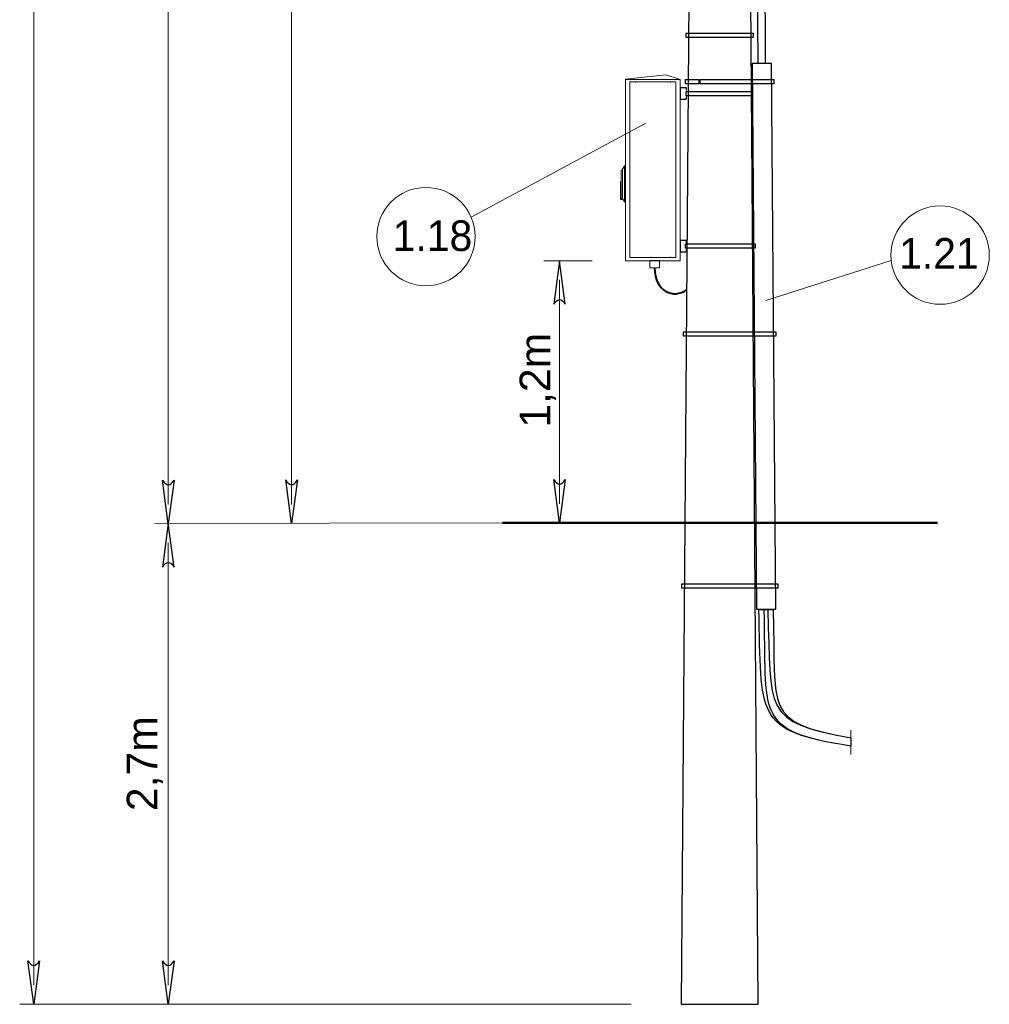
# Model space of a CAD drawing. Header units: centimetres. Extents: x -7 to 187, y -110 to 8.
# Tile 2 of 40: x -7.26 to -0.92, y -7.02 to -0.58. Entities that reach past the tile are written whole.
import ezdxf

# ---------------------------------------------------------------- set-up
doc = ezdxf.new("R2010")
doc.units = ezdxf.units.CM
doc.header["$MEASUREMENT"] = 0
doc.layers.add('Warstwa 1', color=7, linetype='Continuous')

msp = doc.modelspace()

# ---------------------------------------------------------------- linework, layer by layer
at = {"layer": 'Warstwa 1'}
for points, knots in [([(-2.4341, -7.0181), (-2.4341, -7.0181), (-2.9384, -7.0181), (-2.9384, -7.0181), (-2.9384, -7.0181), (-2.9384, -7.0181), (-2.8412, 5.8378), (-2.8412, 5.8378), (-2.8412, 5.8378), (-2.8412, 5.8378), (-2.5298, 5.8378), (-2.5298, 5.8378), (-2.5298, 5.8378), (-2.5298, 5.8378), (-2.4341, -7.0181), (-2.4341, -7.0181)], [0, 0, 0, 0, 0.2, 0.2, 0.2, 0.2, 0.4, 0.4, 0.4, 0.4, 0.6, 0.6, 0.6, 0.6, 1, 1, 1, 1]), ([(-1.9146, 5.2322), (-1.9138, 5.2342), (-1.9157, 5.5554), (-1.9153, 5.5569), (-1.9153, 5.5569), (-1.9153, 5.5569), (-1.957, 5.5564), (-1.957, 5.5564), (-1.957, 5.5564), (-1.9574, 5.555), (-1.9578, 5.2538), (-1.9578, 5.2523), (-1.9578, 5.2523), (-1.9584, 5.2171), (-1.9658, 5.132), (-1.9755, 5.0743), (-1.9755, 5.0743), (-2.0895, 4.3947), (-2.4715, 3.6864), (-2.4655, 3.2809), (-2.4655, 3.2809), (-2.4655, 3.2809), (-2.4644, 3.1998), (-2.4644, 3.1998), (-2.4644, 3.1998), (-2.4644, 3.1988), (-2.435, -0.8657), (-2.435, -0.8671), (-2.435, -0.8671), (-2.435, -0.8671), (-2.3884, -0.8679), (-2.3884, -0.8679), (-2.3884, -0.8679), (-2.3883, -0.8647), (-2.4185, 3.1937), (-2.4185, 3.1966), (-2.4185, 3.1966), (-2.4185, 3.1966), (-2.4183, 3.2888), (-2.4183, 3.2888), (-2.4183, 3.2888), (-2.4179, 3.6688), (-1.9905, 4.4935), (-1.9262, 5.1078), (-1.9262, 5.1078), (-1.9215, 5.1524), (-1.9168, 5.1971), (-1.9146, 5.2322)], [0, 0, 0, 0, 0.076923, 0.076923, 0.076923, 0.076923, 0.153846, 0.153846, 0.153846, 0.153846, 0.230769, 0.230769, 0.230769, 0.230769, 0.307692, 0.307692, 0.307692, 0.307692, 0.384615, 0.384615, 0.384615, 0.384615, 0.461538, 0.461538, 0.461538, 0.461538, 0.538462, 0.538462, 0.538462, 0.538462, 0.615385, 0.615385, 0.615385, 0.615385, 0.692308, 0.692308, 0.692308, 0.692308, 0.769231, 0.769231, 0.769231, 0.769231, 0.846154, 0.846154, 0.846154, 0.846154, 1, 1, 1, 1]), ([(-2.9057, -0.6973), (-2.9057, -0.6973), (-2.4677, -0.6973), (-2.4677, -0.6973), (-2.4677, -0.6973), (-2.4677, -0.6973), (-2.4677, -0.6688), (-2.4677, -0.6688), (-2.4677, -0.6688), (-2.4677, -0.6688), (-2.9057, -0.6688), (-2.9057, -0.6688), (-2.9057, -0.6688), (-2.9057, -0.6688), (-2.9057, -0.6973), (-2.9057, -0.6973)], [0, 0, 0, 0, 0.2, 0.2, 0.2, 0.2, 0.4, 0.4, 0.4, 0.4, 0.6, 0.6, 0.6, 0.6, 1, 1, 1, 1]), ([(-2.4752, -0.8684), (-2.4752, -0.8684), (-2.3485, -0.8676), (-2.3485, -0.8676), (-2.3485, -0.8676), (-2.3485, -0.8676), (-2.3192, -4.4341), (-2.3192, -4.4341), (-2.3192, -4.4341), (-2.3192, -4.4341), (-2.4459, -4.4349), (-2.4459, -4.4349), (-2.4459, -4.4349), (-2.4459, -4.4349), (-2.4752, -0.8684), (-2.4752, -0.8684)], [0, 0, 0, 0, 0.2, 0.2, 0.2, 0.2, 0.4, 0.4, 0.4, 0.4, 0.6, 0.6, 0.6, 0.6, 1, 1, 1, 1]), ([(-2.9105, -1.0014), (-2.9105, -1.0014), (-2.8232, -1.0014), (-2.8232, -1.0014), (-2.8232, -1.0014), (-2.8232, -1.0014), (-2.8232, -0.9728), (-2.8232, -0.9728), (-2.8232, -0.9728), (-2.8232, -0.9728), (-2.9105, -0.9728), (-2.9105, -0.9728), (-2.9105, -0.9728), (-2.9105, -0.9728), (-2.9105, -1.0014), (-2.9105, -1.0014)], [0, 0, 0, 0, 0.2, 0.2, 0.2, 0.2, 0.4, 0.4, 0.4, 0.4, 0.6, 0.6, 0.6, 0.6, 1, 1, 1, 1]), ([(-2.8131, -1.0014), (-2.8131, -1.0014), (-2.3337, -1.0014), (-2.3337, -1.0014), (-2.3337, -1.0014), (-2.3337, -1.0014), (-2.3337, -0.9728), (-2.3337, -0.9728), (-2.3337, -0.9728), (-2.3337, -0.9728), (-2.8131, -0.9728), (-2.8131, -0.9728), (-2.8131, -0.9728), (-2.8131, -0.9728), (-2.8131, -1.0014), (-2.8131, -1.0014)], [0, 0, 0, 0, 0.2, 0.2, 0.2, 0.2, 0.4, 0.4, 0.4, 0.4, 0.6, 0.6, 0.6, 0.6, 1, 1, 1, 1]), ([(-2.9058, -1.0782), (-2.9058, -1.0782), (-2.4736, -1.0782), (-2.4736, -1.0782), (-2.4736, -1.0782), (-2.4736, -1.0782), (-2.4736, -1.0496), (-2.4736, -1.0496), (-2.4736, -1.0496), (-2.4736, -1.0496), (-2.9058, -1.0496), (-2.9058, -1.0496), (-2.9058, -1.0496), (-2.9058, -1.0496), (-2.9058, -1.0782), (-2.9058, -1.0782)], [0, 0, 0, 0, 0.2, 0.2, 0.2, 0.2, 0.4, 0.4, 0.4, 0.4, 0.6, 0.6, 0.6, 0.6, 1, 1, 1, 1]), ([(-2.9108, -2.0754), (-2.9108, -2.0754), (-2.4545, -2.0754), (-2.4545, -2.0754), (-2.4545, -2.0754), (-2.4545, -2.0754), (-2.4545, -2.0468), (-2.4545, -2.0468), (-2.4545, -2.0468), (-2.4545, -2.0468), (-2.9108, -2.0468), (-2.9108, -2.0468), (-2.9108, -2.0468), (-2.9108, -2.0468), (-2.9108, -2.0754), (-2.9108, -2.0754)], [0, 0, 0, 0, 0.2, 0.2, 0.2, 0.2, 0.4, 0.4, 0.4, 0.4, 0.6, 0.6, 0.6, 0.6, 1, 1, 1, 1]), ([(-3.7331, -2.1572), (-3.7331, -2.1572), (-3.6954, -2.4417), (-3.6954, -2.4417), (-3.6954, -2.4417), (-3.7205, -2.401), (-3.7456, -2.401), (-3.7707, -2.4417), (-3.7707, -2.4417), (-3.7707, -2.4417), (-3.7331, -2.1572), (-3.7331, -2.1572)], [0, 0, 0, 0, 0.25, 0.25, 0.25, 0.25, 0.5, 0.5, 0.5, 0.5, 1, 1, 1, 1]), ([(-2.922, -2.6497), (-2.922, -2.6497), (-2.3199, -2.6497), (-2.3199, -2.6497), (-2.3199, -2.6497), (-2.3199, -2.6497), (-2.3199, -2.6212), (-2.3199, -2.6212), (-2.3199, -2.6212), (-2.3199, -2.6212), (-2.922, -2.6212), (-2.922, -2.6212), (-2.922, -2.6212), (-2.922, -2.6212), (-2.922, -2.6497), (-2.922, -2.6497)], [0, 0, 0, 0, 0.2, 0.2, 0.2, 0.2, 0.4, 0.4, 0.4, 0.4, 0.6, 0.6, 0.6, 0.6, 1, 1, 1, 1]), ([(-6.2901, -3.876), (-6.2901, -3.876), (-6.2525, -3.5915), (-6.2525, -3.5915), (-6.2525, -3.5915), (-6.2776, -3.6321), (-6.3026, -3.6321), (-6.3277, -3.5915), (-6.3277, -3.5915), (-6.3277, -3.5915), (-6.2901, -3.876), (-6.2901, -3.876)], [0, 0, 0, 0, 0.25, 0.25, 0.25, 0.25, 0.5, 0.5, 0.5, 0.5, 1, 1, 1, 1]), ([(-5.4841, -3.8748), (-5.4841, -3.8748), (-5.4464, -3.5903), (-5.4464, -3.5903), (-5.4464, -3.5903), (-5.4715, -3.631), (-5.4966, -3.631), (-5.5217, -3.5903), (-5.5217, -3.5903), (-5.5217, -3.5903), (-5.4841, -3.8748), (-5.4841, -3.8748)], [0, 0, 0, 0, 0.25, 0.25, 0.25, 0.25, 0.5, 0.5, 0.5, 0.5, 1, 1, 1, 1]), ([(-3.7331, -3.8714), (-3.7331, -3.8714), (-3.6954, -3.5869), (-3.6954, -3.5869), (-3.6954, -3.5869), (-3.7205, -3.6275), (-3.7456, -3.6275), (-3.7707, -3.5869), (-3.7707, -3.5869), (-3.7707, -3.5869), (-3.7331, -3.8714), (-3.7331, -3.8714)], [0, 0, 0, 0, 0.25, 0.25, 0.25, 0.25, 0.5, 0.5, 0.5, 0.5, 1, 1, 1, 1]), ([(-6.29, -3.875), (-6.29, -3.875), (-6.2523, -4.1595), (-6.2523, -4.1595), (-6.2523, -4.1595), (-6.2774, -4.1188), (-6.3025, -4.1188), (-6.3276, -4.1595), (-6.3276, -4.1595), (-6.3276, -4.1595), (-6.29, -3.875), (-6.29, -3.875)], [0, 0, 0, 0, 0.25, 0.25, 0.25, 0.25, 0.5, 0.5, 0.5, 0.5, 1, 1, 1, 1]), ([(-2.9344, -4.2981), (-2.9344, -4.2981), (-2.3072, -4.2981), (-2.3072, -4.2981), (-2.3072, -4.2981), (-2.3072, -4.2981), (-2.3072, -4.2695), (-2.3072, -4.2695), (-2.3072, -4.2695), (-2.3072, -4.2695), (-2.9344, -4.2695), (-2.9344, -4.2695), (-2.9344, -4.2695), (-2.9344, -4.2695), (-2.9344, -4.2981), (-2.9344, -4.2981)], [0, 0, 0, 0, 0.2, 0.2, 0.2, 0.2, 0.4, 0.4, 0.4, 0.4, 0.6, 0.6, 0.6, 0.6, 1, 1, 1, 1]), ([(-1.8303, -5.3297), (-1.8303, -5.3297), (-1.8304, -5.2769), (-1.8304, -5.2769), (-1.8304, -5.2769), (-2.4101, -5.1716), (-2.3145, -5.098), (-2.3373, -4.4373), (-2.3373, -4.4373), (-2.3373, -4.4373), (-2.3962, -4.4374), (-2.3962, -4.4374), (-2.3962, -4.4374), (-2.3751, -5.1236), (-2.4712, -5.2335), (-1.8303, -5.3297)], [0, 0, 0, 0, 0.2, 0.2, 0.2, 0.2, 0.4, 0.4, 0.4, 0.4, 0.6, 0.6, 0.6, 0.6, 1, 1, 1, 1]), ([(-1.8303, -5.3297), (-1.8303, -5.3297), (-1.8304, -5.2769), (-1.8304, -5.2769), (-1.8304, -5.2769), (-2.4101, -5.1716), (-2.3495, -5.098), (-2.3723, -4.4373), (-2.3723, -4.4373), (-2.3723, -4.4373), (-2.431, -4.4374), (-2.431, -4.4374), (-2.431, -4.4374), (-2.41, -5.1236), (-2.4712, -5.2335), (-1.8303, -5.3297)], [0, 0, 0, 0, 0.2, 0.2, 0.2, 0.2, 0.4, 0.4, 0.4, 0.4, 0.6, 0.6, 0.6, 0.6, 1, 1, 1, 1]), ([(-7.1698, -7.0181), (-7.1698, -7.0181), (-7.1322, -6.7336), (-7.1322, -6.7336), (-7.1322, -6.7336), (-7.1573, -6.7742), (-7.1823, -6.7742), (-7.2074, -6.7336), (-7.2074, -6.7336), (-7.2074, -6.7336), (-7.1698, -7.0181), (-7.1698, -7.0181)], [0, 0, 0, 0, 0.25, 0.25, 0.25, 0.25, 0.5, 0.5, 0.5, 0.5, 1, 1, 1, 1]), ([(-6.29, -7.0176), (-6.29, -7.0176), (-6.2523, -6.7331), (-6.2523, -6.7331), (-6.2523, -6.7331), (-6.2774, -6.7738), (-6.3025, -6.7738), (-6.3276, -6.7331), (-6.3276, -6.7331), (-6.3276, -6.7331), (-6.29, -7.0176), (-6.29, -7.0176)], [0, 0, 0, 0, 0.25, 0.25, 0.25, 0.25, 0.5, 0.5, 0.5, 0.5, 1, 1, 1, 1])]:
    msp.add_open_spline(points, degree=3, knots=knots, dxfattribs=at)
at = {"layer": 'Warstwa 1', "lineweight": 20}
for points in [[(-2.4341, -7.0181), (-2.4341, -7.0181), (-2.9384, -7.0181), (-2.9384, -7.0181), (-2.9384, -7.0181), (-2.9384, -7.0181), (-2.8412, 5.8378), (-2.8412, 5.8378), (-2.8412, 5.8378), (-2.8412, 5.8378), (-2.5298, 5.8378), (-2.5298, 5.8378), (-2.5298, 5.8378), (-2.5298, 5.8378), (-2.4341, -7.0181), (-2.4341, -7.0181)], [(-2.9058, -1.0782), (-2.9058, -1.0782), (-2.4736, -1.0782), (-2.4736, -1.0782), (-2.4736, -1.0782), (-2.4736, -1.0782), (-2.4736, -1.0496), (-2.4736, -1.0496), (-2.4736, -1.0496), (-2.4736, -1.0496), (-2.9058, -1.0496), (-2.9058, -1.0496), (-2.9058, -1.0496), (-2.9058, -1.0496), (-2.9058, -1.0782), (-2.9058, -1.0782)], [(-2.9108, -2.0754), (-2.9108, -2.0754), (-2.4545, -2.0754), (-2.4545, -2.0754), (-2.4545, -2.0754), (-2.4545, -2.0754), (-2.4545, -2.0468), (-2.4545, -2.0468), (-2.4545, -2.0468), (-2.4545, -2.0468), (-2.9108, -2.0468), (-2.9108, -2.0468), (-2.9108, -2.0468), (-2.9108, -2.0468), (-2.9108, -2.0754), (-2.9108, -2.0754)]]:
    msp.add_open_spline(points, degree=3, knots=[0, 0, 0, 0, 0.2, 0.2, 0.2, 0.2, 0.4, 0.4, 0.4, 0.4, 0.6, 0.6, 0.6, 0.6, 1, 1, 1, 1], dxfattribs=at)
at = {"layer": 'Warstwa 1', "lineweight": 18}
for points in [[(-7.1698, 5.7127), (-7.1698, 5.7127), (-7.1698, -6.8929), (-7.1698, -6.8929)], [(-6.2901, 5.4256), (-6.2901, 5.4256), (-6.2901, -3.7509), (-6.2901, -3.7509)], [(-5.4841, 1.4282), (-5.4841, 1.4282), (-5.4841, -3.7496), (-5.4841, -3.7496)], [(-3.3022, -0.9708), (-3.3022, -0.9708), (-3.0392, -0.9418), (-3.0392, -0.9418)], [(-3.0392, -0.9418), (-3.0392, -0.9418), (-2.9451, -0.9723), (-2.9451, -0.9723)], [(-3.3022, -1.4313), (-3.3022, -1.4313), (-3.3022, -0.9708), (-3.3022, -0.9708)], [(-3.3022, -0.9723), (-3.3022, -0.9723), (-2.9451, -0.9723), (-2.9451, -0.9723)], [(-3.2736, -0.9866), (-3.2736, -0.9866), (-2.9737, -0.9866), (-2.9737, -0.9866)], [(-3.2736, -0.9866), (-3.2736, -0.9866), (-3.2736, -1.3942), (-3.2736, -1.3942)], [(-3.2363, -0.9866), (-3.2363, -0.9866), (-3.2363, -0.9866), (-3.2363, -0.9866)], [(-3.2363, -0.9866), (-3.2363, -0.9866), (-3.2363, -0.9909), (-3.2363, -0.9909)], [(-3.0089, -0.9866), (-3.0089, -0.9866), (-3.1374, -0.9866), (-3.1374, -0.9866)], [(-3.0089, -0.9866), (-3.0089, -0.9866), (-3.0089, -0.9866), (-3.0089, -0.9866)], [(-3.0089, -0.9909), (-3.0089, -0.9909), (-3.0089, -0.9866), (-3.0089, -0.9866)], [(-3.0089, -0.9866), (-3.0089, -0.9866), (-3.0089, -0.9866), (-3.0089, -0.9866)], [(-2.9737, -0.9866), (-2.9737, -0.9866), (-2.9737, -0.9866), (-2.9737, -0.9866)], [(-2.9737, -0.9866), (-2.9737, -0.9866), (-2.9737, -1.4159), (-2.9737, -1.4159)], [(-2.9451, -0.9723), (-2.9451, -0.9723), (-2.9451, -0.9723), (-2.9451, -0.9723)], [(-2.9451, -0.9723), (-2.9451, -0.9723), (-2.9451, -1.4028), (-2.9451, -1.4028)], [(-2.9451, -1.0297), (-2.9451, -1.0297), (-2.9451, -1.0297), (-2.9451, -1.0297)], [(-2.9451, -1.0297), (-2.9451, -1.0297), (-2.9451, -1.0983), (-2.9451, -1.0983)], [(-2.943, -1.0297), (-2.943, -1.0297), (-2.943, -1.0297), (-2.943, -1.0297)], [(-2.943, -1.0297), (-2.943, -1.0297), (-2.943, -1.0983), (-2.943, -1.0983)], [(-2.9072, -1.0255), (-2.9072, -1.0255), (-2.9408, -1.0255), (-2.9408, -1.0255)], [(-2.9072, -1.0276), (-2.9072, -1.0276), (-2.9408, -1.0276), (-2.9408, -1.0276)], [(-2.9301, -1.0255), (-2.9301, -1.0255), (-2.9301, -1.0255), (-2.9301, -1.0255)], [(-2.9301, -1.0276), (-2.9301, -1.0276), (-2.9301, -1.0255), (-2.9301, -1.0255)], [(-2.9179, -1.0255), (-2.9179, -1.0255), (-2.9179, -1.0255), (-2.9179, -1.0255)], [(-2.9179, -1.0255), (-2.9179, -1.0255), (-2.9179, -1.0276), (-2.9179, -1.0276)], [(-2.9072, -1.0255), (-2.9072, -1.0255), (-2.9072, -1.0255), (-2.9072, -1.0255)], [(-2.9072, -1.0276), (-2.9072, -1.0276), (-2.9072, -1.0276), (-2.9072, -1.0276)], [(-2.9051, -1.0297), (-2.9051, -1.0297), (-2.9051, -1.0297), (-2.9051, -1.0297)], [(-2.9051, -1.0419), (-2.9051, -1.0419), (-2.9051, -1.0297), (-2.9051, -1.0297)], [(-2.903, -1.0297), (-2.903, -1.0297), (-2.903, -1.0297), (-2.903, -1.0297)], [(-2.903, -1.0419), (-2.903, -1.0419), (-2.903, -1.0297), (-2.903, -1.0297)], [(-2.9451, -1.058), (-2.9451, -1.058), (-2.943, -1.058), (-2.943, -1.058)], [(-2.943, -1.0701), (-2.943, -1.0701), (-2.9451, -1.0701), (-2.9451, -1.0701)], [(-2.943, -1.058), (-2.943, -1.058), (-2.943, -1.058), (-2.943, -1.058)], [(-2.943, -1.0701), (-2.943, -1.0701), (-2.943, -1.0701), (-2.943, -1.0701)], [(-2.903, -1.0419), (-2.903, -1.0419), (-2.9051, -1.0419), (-2.9051, -1.0419)], [(-2.9051, -1.0862), (-2.9051, -1.0862), (-2.9051, -1.0862), (-2.9051, -1.0862)], [(-2.9051, -1.0983), (-2.9051, -1.0983), (-2.9051, -1.0862), (-2.9051, -1.0862)], [(-2.903, -1.0862), (-2.903, -1.0862), (-2.9051, -1.0862), (-2.9051, -1.0862)], [(-2.903, -1.0419), (-2.903, -1.0419), (-2.903, -1.0419), (-2.903, -1.0419)], [(-2.903, -1.0862), (-2.903, -1.0862), (-2.903, -1.0862), (-2.903, -1.0862)], [(-2.903, -1.0983), (-2.903, -1.0983), (-2.903, -1.0862), (-2.903, -1.0862)], [(-2.903, -1.0862), (-2.903, -1.0862), (-2.903, -1.0862), (-2.903, -1.0862)], [(-2.9408, -1.1004), (-2.9408, -1.1004), (-2.9072, -1.1004), (-2.9072, -1.1004)], [(-2.9408, -1.1026), (-2.9408, -1.1026), (-2.9072, -1.1026), (-2.9072, -1.1026)], [(-2.9301, -1.1004), (-2.9301, -1.1004), (-2.9301, -1.1004), (-2.9301, -1.1004)], [(-2.9301, -1.1026), (-2.9301, -1.1026), (-2.9301, -1.1004), (-2.9301, -1.1004)], [(-2.9179, -1.1004), (-2.9179, -1.1004), (-2.9179, -1.1004), (-2.9179, -1.1004)], [(-2.9179, -1.1004), (-2.9179, -1.1004), (-2.9179, -1.1026), (-2.9179, -1.1026)], [(-2.9072, -1.1026), (-2.9049, -1.1026), (-2.903, -1.1006), (-2.903, -1.0983)], [(-2.9072, -1.1004), (-2.906, -1.1004), (-2.9051, -1.0995), (-2.9051, -1.0983)], [(-2.9072, -1.1004), (-2.9072, -1.1004), (-2.9072, -1.1004), (-2.9072, -1.1004)], [(-2.9072, -1.1026), (-2.9072, -1.1026), (-2.9072, -1.1026), (-2.9072, -1.1026)], [(-3.1688, -1.2571), (-3.1688, -1.2571), (-4.3109, -1.8718), (-4.3109, -1.8718)], [(-3.2736, -1.3942), (-3.2736, -1.3942), (-3.2736, -2.1351), (-3.2736, -2.1351)], [(-2.9737, -1.4159), (-2.9737, -1.4159), (-2.9737, -2.1351), (-2.9737, -2.1351)], [(-2.9451, -1.4028), (-2.9451, -1.4028), (-2.9451, -2.1566), (-2.9451, -2.1566)], [(-3.3022, -2.1566), (-3.3022, -2.1566), (-3.3022, -1.4313), (-3.3022, -1.4313)], [(-3.3084, -1.7719), (-3.3084, -1.7719), (-3.3084, -1.5369), (-3.3084, -1.5369)], [(-3.3213, -1.5621), (-3.3247, -1.5614), (-3.3283, -1.562), (-3.3312, -1.5639)], [(-3.3213, -1.5618), (-3.3213, -1.5618), (-3.3213, -1.747), (-3.3213, -1.747)], [(-3.3356, -1.7554), (-3.3356, -1.7554), (-3.3356, -1.6406), (-3.3356, -1.6406)], [(-3.3335, -1.7577), (-3.3335, -1.7577), (-3.3312, -1.7577), (-3.3312, -1.7577)], [(-3.3312, -1.7577), (-3.3312, -1.7577), (-3.3312, -1.7577), (-3.3312, -1.7577)], [(-3.3241, -1.747), (-3.3232, -1.747), (-3.3222, -1.7469), (-3.3213, -1.7467)], [(-2.9451, -2.0274), (-2.9451, -2.0274), (-2.9451, -2.0274), (-2.9451, -2.0274)], [(-2.9451, -2.0274), (-2.9451, -2.0274), (-2.9451, -2.096), (-2.9451, -2.096)], [(-2.9451, -2.0557), (-2.9451, -2.0557), (-2.943, -2.0557), (-2.943, -2.0557)], [(-2.943, -2.0274), (-2.943, -2.0274), (-2.943, -2.0274), (-2.943, -2.0274)], [(-2.943, -2.0274), (-2.943, -2.0274), (-2.943, -2.096), (-2.943, -2.096)], [(-2.943, -2.0557), (-2.943, -2.0557), (-2.943, -2.0557), (-2.943, -2.0557)], [(-2.9072, -2.0231), (-2.9072, -2.0231), (-2.9408, -2.0231), (-2.9408, -2.0231)], [(-2.9072, -2.0253), (-2.9072, -2.0253), (-2.9408, -2.0253), (-2.9408, -2.0253)], [(-2.9301, -2.0231), (-2.9301, -2.0231), (-2.9301, -2.0231), (-2.9301, -2.0231)], [(-2.9301, -2.0253), (-2.9301, -2.0253), (-2.9301, -2.0231), (-2.9301, -2.0231)], [(-2.9179, -2.0231), (-2.9179, -2.0231), (-2.9179, -2.0231), (-2.9179, -2.0231)], [(-2.9179, -2.0231), (-2.9179, -2.0231), (-2.9179, -2.0253), (-2.9179, -2.0253)], [(-2.9072, -2.0231), (-2.9072, -2.0231), (-2.9072, -2.0231), (-2.9072, -2.0231)], [(-2.9072, -2.0253), (-2.9072, -2.0253), (-2.9072, -2.0253), (-2.9072, -2.0253)], [(-2.9051, -2.0274), (-2.9051, -2.0274), (-2.9051, -2.0274), (-2.9051, -2.0274)], [(-2.9051, -2.0396), (-2.9051, -2.0396), (-2.9051, -2.0274), (-2.9051, -2.0274)], [(-2.903, -2.0396), (-2.903, -2.0396), (-2.9051, -2.0396), (-2.9051, -2.0396)], [(-2.903, -2.0274), (-2.903, -2.0274), (-2.903, -2.0274), (-2.903, -2.0274)], [(-2.903, -2.0396), (-2.903, -2.0396), (-2.903, -2.0274), (-2.903, -2.0274)], [(-2.903, -2.0396), (-2.903, -2.0396), (-2.903, -2.0396), (-2.903, -2.0396)], [(-2.943, -2.0678), (-2.943, -2.0678), (-2.9451, -2.0678), (-2.9451, -2.0678)], [(-2.943, -2.0678), (-2.943, -2.0678), (-2.943, -2.0678), (-2.943, -2.0678)], [(-2.9408, -2.0982), (-2.9408, -2.0982), (-2.9072, -2.0982), (-2.9072, -2.0982)], [(-2.9408, -2.1003), (-2.9408, -2.1003), (-2.9072, -2.1003), (-2.9072, -2.1003)], [(-2.9301, -2.0982), (-2.9301, -2.0982), (-2.9301, -2.0982), (-2.9301, -2.0982)], [(-2.9301, -2.1003), (-2.9301, -2.1003), (-2.9301, -2.0982), (-2.9301, -2.0982)], [(-2.9179, -2.0982), (-2.9179, -2.0982), (-2.9179, -2.0982), (-2.9179, -2.0982)], [(-2.9179, -2.0982), (-2.9179, -2.0982), (-2.9179, -2.1003), (-2.9179, -2.1003)], [(-2.9072, -2.1003), (-2.9049, -2.1003), (-2.903, -2.0984), (-2.903, -2.096)], [(-2.9072, -2.0982), (-2.906, -2.0982), (-2.9051, -2.0972), (-2.9051, -2.096)], [(-2.9072, -2.0982), (-2.9072, -2.0982), (-2.9072, -2.0982), (-2.9072, -2.0982)], [(-2.9072, -2.1003), (-2.9072, -2.1003), (-2.9072, -2.1003), (-2.9072, -2.1003)], [(-2.9051, -2.0838), (-2.9051, -2.0838), (-2.9051, -2.0838), (-2.9051, -2.0838)], [(-2.9051, -2.096), (-2.9051, -2.096), (-2.9051, -2.0838), (-2.9051, -2.0838)], [(-2.903, -2.0838), (-2.903, -2.0838), (-2.9051, -2.0838), (-2.9051, -2.0838)], [(-2.903, -2.0838), (-2.903, -2.0838), (-2.903, -2.0838), (-2.903, -2.0838)], [(-2.903, -2.096), (-2.903, -2.096), (-2.903, -2.0838), (-2.903, -2.0838)], [(-2.903, -2.0838), (-2.903, -2.0838), (-2.903, -2.0838), (-2.903, -2.0838)], [(-3.521, -2.1572), (-3.521, -2.1572), (-3.8348, -2.1572), (-3.8348, -2.1572)], [(-2.9451, -2.1566), (-2.9451, -2.1566), (-3.3022, -2.1566), (-3.3022, -2.1566)], [(-3.2736, -2.1351), (-3.2736, -2.1351), (-2.9737, -2.1351), (-2.9737, -2.1351)], [(-3.1374, -2.1309), (-3.1374, -2.1309), (-3.1374, -2.1309), (-3.1374, -2.1309)], [(-3.1374, -2.1351), (-3.1374, -2.1351), (-3.1374, -2.1309), (-3.1374, -2.1309)], [(-3.0089, -2.1351), (-3.0089, -2.1351), (-3.1374, -2.1351), (-3.1374, -2.1351)], [(-3.0089, -2.1309), (-3.0089, -2.1309), (-3.0089, -2.1309), (-3.0089, -2.1309)], [(-3.0089, -2.1309), (-3.0089, -2.1309), (-3.0089, -2.1351), (-3.0089, -2.1351)], [(-3.0089, -2.1351), (-3.0089, -2.1351), (-3.0089, -2.1351), (-3.0089, -2.1351)], [(-2.9737, -2.1351), (-2.9737, -2.1351), (-2.9737, -2.1351), (-2.9737, -2.1351)], [(-2.9451, -2.1566), (-2.9451, -2.1566), (-2.9451, -2.1566), (-2.9451, -2.1566)], [(-2.3847, -2.417), (-2.3847, -2.417), (-1.5654, -2.1558), (-1.5654, -2.1558)], [(-3.7331, -2.2823), (-3.7331, -2.2823), (-3.7331, -3.7462), (-3.7331, -3.7462)], [(-4.1056, -3.8714), (-4.1056, -3.8714), (-6.3783, -3.8748), (-6.3783, -3.8748)], [(-6.29, -4.0001), (-6.29, -4.0001), (-6.29, -6.8925), (-6.29, -6.8925)], [(-7.2612, -7.0181), (-7.2612, -7.0181), (-3.2645, -7.0181), (-3.2645, -7.0181)]]:
    msp.add_open_spline(points, degree=3, dxfattribs=at)
for points, knots in [([(-1.9146, 5.2322), (-1.9138, 5.2342), (-1.9157, 5.5554), (-1.9153, 5.5569), (-1.9153, 5.5569), (-1.9153, 5.5569), (-1.957, 5.5564), (-1.957, 5.5564), (-1.957, 5.5564), (-1.9574, 5.555), (-1.9578, 5.2538), (-1.9578, 5.2523), (-1.9578, 5.2523), (-1.9584, 5.2171), (-1.9658, 5.132), (-1.9755, 5.0743), (-1.9755, 5.0743), (-2.0895, 4.3947), (-2.4715, 3.6864), (-2.4655, 3.2809), (-2.4655, 3.2809), (-2.4655, 3.2809), (-2.4644, 3.1998), (-2.4644, 3.1998), (-2.4644, 3.1998), (-2.4644, 3.1988), (-2.435, -0.8657), (-2.435, -0.8671), (-2.435, -0.8671), (-2.435, -0.8671), (-2.3884, -0.8679), (-2.3884, -0.8679), (-2.3884, -0.8679), (-2.3883, -0.8647), (-2.4185, 3.1937), (-2.4185, 3.1966), (-2.4185, 3.1966), (-2.4185, 3.1966), (-2.4183, 3.2888), (-2.4183, 3.2888), (-2.4183, 3.2888), (-2.4179, 3.6688), (-1.9905, 4.4935), (-1.9262, 5.1078), (-1.9262, 5.1078), (-1.9215, 5.1524), (-1.9168, 5.1971), (-1.9146, 5.2322)], [0, 0, 0, 0, 0.076923, 0.076923, 0.076923, 0.076923, 0.153846, 0.153846, 0.153846, 0.153846, 0.230769, 0.230769, 0.230769, 0.230769, 0.307692, 0.307692, 0.307692, 0.307692, 0.384615, 0.384615, 0.384615, 0.384615, 0.461538, 0.461538, 0.461538, 0.461538, 0.538462, 0.538462, 0.538462, 0.538462, 0.615385, 0.615385, 0.615385, 0.615385, 0.692308, 0.692308, 0.692308, 0.692308, 0.769231, 0.769231, 0.769231, 0.769231, 0.846154, 0.846154, 0.846154, 0.846154, 1, 1, 1, 1]), ([(-2.9057, -0.6973), (-2.9057, -0.6973), (-2.4677, -0.6973), (-2.4677, -0.6973), (-2.4677, -0.6973), (-2.4677, -0.6973), (-2.4677, -0.6688), (-2.4677, -0.6688), (-2.4677, -0.6688), (-2.4677, -0.6688), (-2.9057, -0.6688), (-2.9057, -0.6688), (-2.9057, -0.6688), (-2.9057, -0.6688), (-2.9057, -0.6973), (-2.9057, -0.6973)], [0, 0, 0, 0, 0.2, 0.2, 0.2, 0.2, 0.4, 0.4, 0.4, 0.4, 0.6, 0.6, 0.6, 0.6, 1, 1, 1, 1]), ([(-2.9408, -1.0255), (-2.9419, -1.0255), (-2.943, -1.0259), (-2.9439, -1.0267), (-2.9439, -1.0267), (-2.9446, -1.0275), (-2.9451, -1.0286), (-2.9451, -1.0297)], [0, 0, 0, 0, 0.333333, 0.333333, 0.333333, 0.333333, 1, 1, 1, 1]), ([(-2.9408, -1.0276), (-2.9414, -1.0276), (-2.9419, -1.0278), (-2.9423, -1.0283), (-2.9423, -1.0283), (-2.9428, -1.0286), (-2.943, -1.0292), (-2.943, -1.0297)], [0, 0, 0, 0, 0.333333, 0.333333, 0.333333, 0.333333, 1, 1, 1, 1]), ([(-2.903, -1.0297), (-2.903, -1.0286), (-2.9034, -1.0275), (-2.9042, -1.0267), (-2.9042, -1.0267), (-2.905, -1.0259), (-2.9061, -1.0255), (-2.9072, -1.0255)], [0, 0, 0, 0, 0.333333, 0.333333, 0.333333, 0.333333, 1, 1, 1, 1]), ([(-2.9051, -1.0297), (-2.9051, -1.0292), (-2.9053, -1.0286), (-2.9057, -1.0283), (-2.9057, -1.0283), (-2.9061, -1.0278), (-2.9066, -1.0276), (-2.9072, -1.0276)], [0, 0, 0, 0, 0.333333, 0.333333, 0.333333, 0.333333, 1, 1, 1, 1]), ([(-2.9451, -1.0983), (-2.9451, -1.0995), (-2.9446, -1.1006), (-2.9439, -1.1013), (-2.9439, -1.1013), (-2.943, -1.1021), (-2.9419, -1.1026), (-2.9408, -1.1026)], [0, 0, 0, 0, 0.333333, 0.333333, 0.333333, 0.333333, 1, 1, 1, 1]), ([(-2.943, -1.0983), (-2.943, -1.0989), (-2.9428, -1.0994), (-2.9423, -1.0998), (-2.9423, -1.0998), (-2.9419, -1.1003), (-2.9414, -1.1004), (-2.9408, -1.1004)], [0, 0, 0, 0, 0.333333, 0.333333, 0.333333, 0.333333, 1, 1, 1, 1]), ([(-3.3091, -1.7713), (-3.3087, -1.7719), (-3.308, -1.7722), (-3.3072, -1.7723), (-3.3072, -1.7723), (-3.3072, -1.7723), (-3.3042, -1.7723), (-3.3042, -1.7723), (-3.3042, -1.7723), (-3.3042, -1.7723), (-3.3042, -1.5366), (-3.3042, -1.5366), (-3.3042, -1.5366), (-3.3042, -1.5366), (-3.3072, -1.5366), (-3.3072, -1.5366), (-3.3072, -1.5366), (-3.308, -1.5366), (-3.3087, -1.5369), (-3.3091, -1.5375), (-3.3091, -1.5375), (-3.3091, -1.5375), (-3.32, -1.5545), (-3.32, -1.5545), (-3.32, -1.5545), (-3.3209, -1.5558), (-3.3213, -1.5573), (-3.3213, -1.5589), (-3.3213, -1.5589), (-3.3213, -1.5589), (-3.3213, -1.5618), (-3.3213, -1.5618)], [0, 0, 0, 0, 0.111111, 0.111111, 0.111111, 0.111111, 0.222222, 0.222222, 0.222222, 0.222222, 0.333333, 0.333333, 0.333333, 0.333333, 0.444444, 0.444444, 0.444444, 0.444444, 0.555556, 0.555556, 0.555556, 0.555556, 0.666667, 0.666667, 0.666667, 0.666667, 0.777778, 0.777778, 0.777778, 0.777778, 1, 1, 1, 1]), ([(-3.3072, -1.5366), (-3.3072, -1.5366), (-3.3042, -1.5366), (-3.3042, -1.5366), (-3.3042, -1.5366), (-3.3042, -1.5366), (-3.3042, -1.7723), (-3.3042, -1.7723), (-3.3042, -1.7723), (-3.3042, -1.7723), (-3.3072, -1.7723), (-3.3072, -1.7723)], [0, 0, 0, 0, 0.25, 0.25, 0.25, 0.25, 0.5, 0.5, 0.5, 0.5, 1, 1, 1, 1]), ([(-3.3241, -1.747), (-3.3241, -1.747), (-3.3312, -1.747), (-3.3312, -1.747), (-3.3312, -1.747), (-3.3312, -1.747), (-3.3312, -1.5639), (-3.3312, -1.5639)], [0, 0, 0, 0, 0.333333, 0.333333, 0.333333, 0.333333, 1, 1, 1, 1]), ([(-3.3312, -1.6406), (-3.3312, -1.6398), (-3.3317, -1.6391), (-3.3323, -1.6387), (-3.3323, -1.6387), (-3.333, -1.6383), (-3.3338, -1.6383), (-3.3345, -1.6387), (-3.3345, -1.6387), (-3.3352, -1.6391), (-3.3356, -1.6398), (-3.3356, -1.6406)], [0, 0, 0, 0, 0.25, 0.25, 0.25, 0.25, 0.5, 0.5, 0.5, 0.5, 1, 1, 1, 1]), ([(-4.6061, -1.6778), (-4.4286, -1.6778), (-4.2847, -1.8217), (-4.2847, -1.9992), (-4.2847, -1.9992), (-4.2847, -2.1767), (-4.4286, -2.3206), (-4.6061, -2.3206), (-4.6061, -2.3206), (-4.7835, -2.3206), (-4.9275, -2.1767), (-4.9275, -1.9992), (-4.9275, -1.9992), (-4.9275, -1.8217), (-4.7835, -1.6778), (-4.6061, -1.6778)], [0, 0, 0, 0, 0.2, 0.2, 0.2, 0.2, 0.4, 0.4, 0.4, 0.4, 0.6, 0.6, 0.6, 0.6, 1, 1, 1, 1]), ([(-3.3356, -1.7554), (-3.3356, -1.756), (-3.3354, -1.7566), (-3.335, -1.757), (-3.335, -1.757), (-3.3346, -1.7575), (-3.334, -1.7577), (-3.3335, -1.7577)], [0, 0, 0, 0, 0.333333, 0.333333, 0.333333, 0.333333, 1, 1, 1, 1]), ([(-3.3312, -1.7577), (-3.3312, -1.7577), (-3.3312, -1.747), (-3.3312, -1.747), (-3.3312, -1.747), (-3.3312, -1.747), (-3.327, -1.747), (-3.327, -1.747), (-3.327, -1.747), (-3.327, -1.747), (-3.327, -1.7577), (-3.327, -1.7577), (-3.327, -1.7577), (-3.327, -1.7577), (-3.3291, -1.7577), (-3.3291, -1.7577)], [0, 0, 0, 0, 0.2, 0.2, 0.2, 0.2, 0.4, 0.4, 0.4, 0.4, 0.6, 0.6, 0.6, 0.6, 1, 1, 1, 1]), ([(-3.3312, -1.7554), (-3.3312, -1.756), (-3.331, -1.7566), (-3.3306, -1.757), (-3.3306, -1.757), (-3.3303, -1.7575), (-3.3297, -1.7577), (-3.3291, -1.7577)], [0, 0, 0, 0, 0.333333, 0.333333, 0.333333, 0.333333, 1, 1, 1, 1]), ([(-3.3042, -1.7723), (-3.3042, -1.7723), (-3.3072, -1.7723), (-3.3072, -1.7723), (-3.3072, -1.7723), (-3.308, -1.7722), (-3.3087, -1.7719), (-3.3091, -1.7713), (-3.3091, -1.7713), (-3.3091, -1.7713), (-3.32, -1.7543), (-3.32, -1.7543), (-3.32, -1.7543), (-3.3209, -1.753), (-3.3213, -1.7515), (-3.3213, -1.7499), (-3.3213, -1.7499), (-3.3213, -1.7499), (-3.3213, -1.747), (-3.3213, -1.747)], [0, 0, 0, 0, 0.166667, 0.166667, 0.166667, 0.166667, 0.333333, 0.333333, 0.333333, 0.333333, 0.5, 0.5, 0.5, 0.5, 0.666667, 0.666667, 0.666667, 0.666667, 1, 1, 1, 1]), ([(-1.2459, -1.7991), (-1.0684, -1.7991), (-0.9245, -1.943), (-0.9245, -2.1205), (-0.9245, -2.1205), (-0.9245, -2.2979), (-1.0684, -2.4419), (-1.2459, -2.4419), (-1.2459, -2.4419), (-1.4234, -2.4419), (-1.5673, -2.2979), (-1.5673, -2.1205), (-1.5673, -2.1205), (-1.5673, -1.943), (-1.4234, -1.7991), (-1.2459, -1.7991)], [0, 0, 0, 0, 0.2, 0.2, 0.2, 0.2, 0.4, 0.4, 0.4, 0.4, 0.6, 0.6, 0.6, 0.6, 1, 1, 1, 1]), ([(-2.9408, -2.0231), (-2.9419, -2.0231), (-2.943, -2.0236), (-2.9439, -2.0244), (-2.9439, -2.0244), (-2.9446, -2.0252), (-2.9451, -2.0263), (-2.9451, -2.0274)], [0, 0, 0, 0, 0.333333, 0.333333, 0.333333, 0.333333, 1, 1, 1, 1]), ([(-2.9408, -2.0253), (-2.9414, -2.0253), (-2.9419, -2.0255), (-2.9423, -2.026), (-2.9423, -2.026), (-2.9428, -2.0263), (-2.943, -2.0269), (-2.943, -2.0274)], [0, 0, 0, 0, 0.333333, 0.333333, 0.333333, 0.333333, 1, 1, 1, 1]), ([(-2.903, -2.0274), (-2.903, -2.0263), (-2.9034, -2.0252), (-2.9042, -2.0244), (-2.9042, -2.0244), (-2.905, -2.0236), (-2.9061, -2.0231), (-2.9072, -2.0231)], [0, 0, 0, 0, 0.333333, 0.333333, 0.333333, 0.333333, 1, 1, 1, 1]), ([(-2.9051, -2.0274), (-2.9051, -2.0269), (-2.9053, -2.0263), (-2.9057, -2.026), (-2.9057, -2.026), (-2.9061, -2.0255), (-2.9066, -2.0253), (-2.9072, -2.0253)], [0, 0, 0, 0, 0.333333, 0.333333, 0.333333, 0.333333, 1, 1, 1, 1]), ([(-2.9451, -2.096), (-2.9451, -2.0971), (-2.9446, -2.0983), (-2.9439, -2.0991), (-2.9439, -2.0991), (-2.943, -2.0999), (-2.9419, -2.1003), (-2.9408, -2.1003)], [0, 0, 0, 0, 0.333333, 0.333333, 0.333333, 0.333333, 1, 1, 1, 1]), ([(-2.943, -2.096), (-2.943, -2.0965), (-2.9428, -2.0971), (-2.9423, -2.0976), (-2.9423, -2.0976), (-2.9419, -2.0979), (-2.9414, -2.0982), (-2.9408, -2.0982)], [0, 0, 0, 0, 0.333333, 0.333333, 0.333333, 0.333333, 1, 1, 1, 1]), ([(-3.1439, -2.2036), (-3.1439, -2.2036), (-3.0793, -2.2036), (-3.0793, -2.2036), (-3.0793, -2.2036), (-3.0793, -2.2036), (-3.0793, -2.1564), (-3.0793, -2.1564), (-3.0793, -2.1564), (-3.0793, -2.1564), (-3.1439, -2.1564), (-3.1439, -2.1564), (-3.1439, -2.1564), (-3.1439, -2.1564), (-3.1439, -2.2036), (-3.1439, -2.2036)], [0, 0, 0, 0, 0.2, 0.2, 0.2, 0.2, 0.4, 0.4, 0.4, 0.4, 0.6, 0.6, 0.6, 0.6, 1, 1, 1, 1])]:
    msp.add_open_spline(points, degree=3, knots=knots, dxfattribs=at)
at = {"layer": 'Warstwa 1', "lineweight": 15}
for points in [[(-2.4752, -0.8684), (-2.4752, -0.8684), (-2.3485, -0.8676), (-2.3485, -0.8676), (-2.3485, -0.8676), (-2.3485, -0.8676), (-2.3192, -4.4341), (-2.3192, -4.4341), (-2.3192, -4.4341), (-2.3192, -4.4341), (-2.4459, -4.4349), (-2.4459, -4.4349), (-2.4459, -4.4349), (-2.4459, -4.4349), (-2.4752, -0.8684), (-2.4752, -0.8684)], [(-2.9105, -1.0014), (-2.9105, -1.0014), (-2.8232, -1.0014), (-2.8232, -1.0014), (-2.8232, -1.0014), (-2.8232, -1.0014), (-2.8232, -0.9728), (-2.8232, -0.9728), (-2.8232, -0.9728), (-2.8232, -0.9728), (-2.9105, -0.9728), (-2.9105, -0.9728), (-2.9105, -0.9728), (-2.9105, -0.9728), (-2.9105, -1.0014), (-2.9105, -1.0014)], [(-2.8131, -1.0014), (-2.8131, -1.0014), (-2.3337, -1.0014), (-2.3337, -1.0014), (-2.3337, -1.0014), (-2.3337, -1.0014), (-2.3337, -0.9728), (-2.3337, -0.9728), (-2.3337, -0.9728), (-2.3337, -0.9728), (-2.8131, -0.9728), (-2.8131, -0.9728), (-2.8131, -0.9728), (-2.8131, -0.9728), (-2.8131, -1.0014), (-2.8131, -1.0014)], [(-2.922, -2.6497), (-2.922, -2.6497), (-2.3199, -2.6497), (-2.3199, -2.6497), (-2.3199, -2.6497), (-2.3199, -2.6497), (-2.3199, -2.6212), (-2.3199, -2.6212), (-2.3199, -2.6212), (-2.3199, -2.6212), (-2.922, -2.6212), (-2.922, -2.6212), (-2.922, -2.6212), (-2.922, -2.6212), (-2.922, -2.6497), (-2.922, -2.6497)], [(-2.9344, -4.2981), (-2.9344, -4.2981), (-2.3072, -4.2981), (-2.3072, -4.2981), (-2.3072, -4.2981), (-2.3072, -4.2981), (-2.3072, -4.2695), (-2.3072, -4.2695), (-2.3072, -4.2695), (-2.3072, -4.2695), (-2.9344, -4.2695), (-2.9344, -4.2695), (-2.9344, -4.2695), (-2.9344, -4.2695), (-2.9344, -4.2981), (-2.9344, -4.2981)], [(-1.8303, -5.3297), (-1.8303, -5.3297), (-1.8304, -5.2769), (-1.8304, -5.2769), (-1.8304, -5.2769), (-2.4101, -5.1716), (-2.3145, -5.098), (-2.3373, -4.4373), (-2.3373, -4.4373), (-2.3373, -4.4373), (-2.3962, -4.4374), (-2.3962, -4.4374), (-2.3962, -4.4374), (-2.3751, -5.1236), (-2.4712, -5.2335), (-1.8303, -5.3297)], [(-1.8303, -5.3297), (-1.8303, -5.3297), (-1.8304, -5.2769), (-1.8304, -5.2769), (-1.8304, -5.2769), (-2.4101, -5.1716), (-2.3495, -5.098), (-2.3723, -4.4373), (-2.3723, -4.4373), (-2.3723, -4.4373), (-2.431, -4.4374), (-2.431, -4.4374), (-2.431, -4.4374), (-2.41, -5.1236), (-2.4712, -5.2335), (-1.8303, -5.3297)]]:
    msp.add_open_spline(points, degree=3, knots=[0, 0, 0, 0, 0.2, 0.2, 0.2, 0.2, 0.4, 0.4, 0.4, 0.4, 0.6, 0.6, 0.6, 0.6, 1, 1, 1, 1], dxfattribs=at)
at = {"layer": 'Warstwa 1', "lineweight": 40}
msp.add_open_spline([(-3.1116, -2.2036), (-3.1113, -2.362), (-2.9857, -2.4068), (-2.9031, -2.3478)], degree=3, dxfattribs=at)
at = {"layer": 'Warstwa 1', "lineweight": 50}
msp.add_open_spline([(-1.2624, -3.8714), (-1.2624, -3.8714), (-4.1056, -3.8714), (-4.1056, -3.8714)], degree=3, dxfattribs=at)
at = {"layer": 'Warstwa 1', "lineweight": 9}
msp.add_open_spline([(-1.8303, -5.2269), (-1.8303, -5.2269), (-1.8303, -5.384), (-1.8303, -5.384)], degree=3, dxfattribs=at)

# ---------------------------------------------------------------- texts
at = {"char_height": 0.2, "width": 0.18362, "attachment_point": 1}
for s, insert in [('1.18', (-4.8237, -1.8934)), ('1.21', (-1.5142, -2.0089))]:
    msp.add_mtext(s, dxfattribs=dict(at, insert=insert))
at = {"char_height": 0.2, "width": 5.698179, "attachment_point": 1, "rotation": 90}
for s, insert in [('{\\fArial|b0|i0|c238|p34;1,2m}', (-3.9941, -3.2489)), ('{\\fArial|b0|i0|c238|p34;2,7m}', (-6.5613, -5.7555))]:
    msp.add_mtext(s, dxfattribs=dict(at, insert=insert))

doc.saveas('drawing.dxf')
